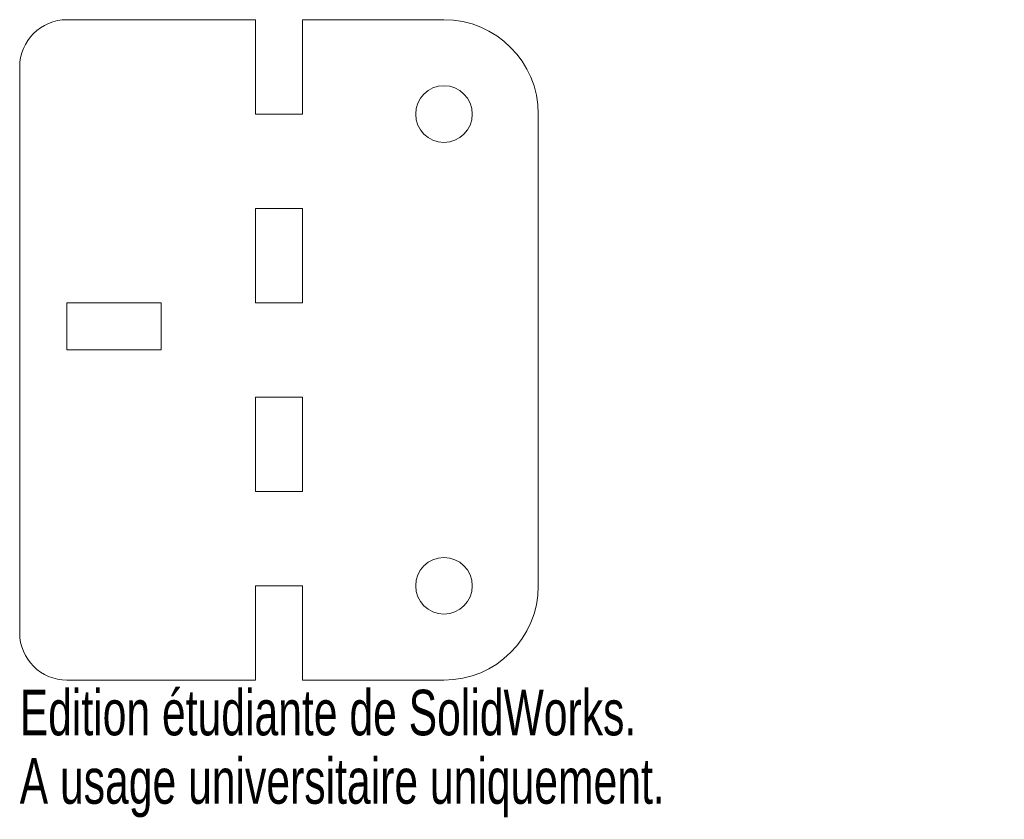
# Model space of a CAD drawing. Header units: millimetres. Extents: x -30 to 74, y -50 to 35.
import ezdxf

# ---------------------------------------------------------------- set-up
doc = ezdxf.new("R2010")
doc.units = ezdxf.units.MM
doc.styles.add('SLDTEXTSTYLE0', font='TXT', dxfattribs={"width": 0.7})

msp = doc.modelspace()

# ---------------------------------------------------------------- linework, layer by layer
at = {"color": 7, "linetype": 'Continuous', "lineweight": 15}
for p, q in [((-5, 35), (-25, 35)), ((-5, 35), (-5, 25)), ((0, 35), (0, 25)), ((15, 35), (0, 35)), ((-30, 30), (-30, -30)), ((-5, 25), (0, 25)), ((25, 25), (25, -25)), ((0, 15), (-5, 15)), ((-5, 15), (-5, 5)), ((0, 15), (0, 5)), ((-15, 5), (-25, 5)), ((-25, 5), (-25, 0)), ((-15, 0), (-15, 5)), ((-5, 5), (0, 5)), ((-25, 0), (-15, 0)), ((0, -5), (-5, -5)), ((-5, -5), (-5, -15)), ((0, -5), (0, -15)), ((-5, -15), (0, -15)), ((0, -25), (-5, -25)), ((-5, -25), (-5, -35)), ((0, -25), (0, -35)), ((-25, -35), (-5, -35)), ((15, -35), (0, -35))]:
    msp.add_line(p, q, dxfattribs=at)
for centre in [(15, 25), (15, -25)]:
    msp.add_circle(centre, 3, dxfattribs=at)
for centre, radius, start, end in [((-25, 30), 5, 90, 180), ((15, 25), 10, 0, 90), ((15, -25), 10, 270, 0), ((-25, -30), 5, 180, 270)]:
    msp.add_arc(centre, radius, start, end, dxfattribs=at)

# ---------------------------------------------------------------- texts
at = {"color": 7, "linetype": 'Continuous', "char_height": 4.8336, "attachment_point": 1, "style": 'SLDTEXTSTYLE0'}
for s, insert in [('Edition étudiante de SolidWorks.', (-30, -36.02)), ('A usage universitaire uniquement.', (-30, -43.27))]:
    msp.add_mtext(s, dxfattribs=dict(at, insert=insert))

doc.saveas('drawing.dxf')
